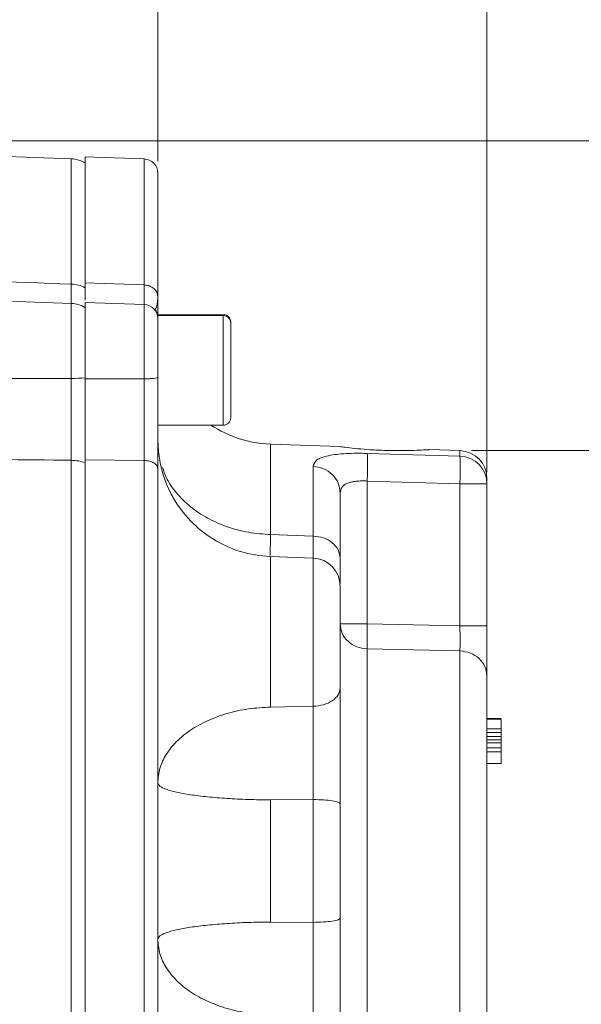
# Model space of a CAD drawing. Header units: inches. Extents: x 0.3 to 33.9, y 0.2 to 21.6.
# Tile 14 of 27: x 25.3 to 27.7, y 8.9 to 13.1. Entities that reach past the tile are written whole.
import ezdxf

# ---------------------------------------------------------------- set-up
doc = ezdxf.new("R2010")
doc.units = ezdxf.units.IN
doc.header["$MEASUREMENT"] = 0
doc.layers.add('SLD-0', color=7, linetype='Continuous', lineweight=15)
doc.styles.add('SLDTEXTSTYLE0', font='TXT', dxfattribs={"width": 0.75})
doc.dimstyles.new('SLDDIMSTYLE0', dxfattribs={"dimtxt": 0.25, "dimasz": 0.13, "dimexe": 0, "dimexo": 0.0625, "dimgap": 0.0625, "dimtad": 0, "dimtih": 1, "dimtoh": 1, "dimrnd": 1e-09, "dimzin": 12, "dimdsep": 46, "dimtxsty": 'SLDTEXTSTYLE0', "dimsah": 1, "dimcen": 0.09, "dimadec": 0, "dimazin": 3, "dimtfac": 1, "dimtofl": 0, "dimtmove": 0, "dimatfit": 3, "dimfxl": 1, "dimfrac": 2, "dimtolj": 1, "dimtzin": 12, "dimarcsym": 0})

# ---------------------------------------------------------------- blocks, each defined once
blk = doc.blocks.new('_D_6')
at = {"layer": 'SLD-0'}
for p, q in [((25.8935, 12.5166), (25.8935, 13.5957)), ((24.2195, 13.5075), (24.1687, 13.5075)), ((24.1687, 13.5075), (24.1687, 13.1106)), ((24.993, 13.5075), (25.0437, 13.5075)), ((25.0437, 13.5075), (25.0437, 13.1106)), ((23.319, 13.4707), (24.0799, 13.4707)), ((25.8935, 13.4707), (25.1325, 13.4707)), ((24.1687, 13.1106), (24.2195, 13.1106)), ((25.0437, 13.1106), (24.993, 13.1106))]:
    blk.add_line(p, q, dxfattribs=at)
for points in [[(23.319, 13.4707), (23.449, 13.4507), (23.449, 13.4907)], [(25.8935, 13.4707), (25.7635, 13.4907), (25.7635, 13.4507)]]:
    blk.add_solid(points, dxfattribs=at)
at = {"layer": 'SLD-0', "char_height": 0.25, "attachment_point": 1, "style": 'SLDTEXTSTYLE0'}
for s, insert in [('2.57', (24.1814, 13.8805, -2.4475)), ('65.4', (24.283, 13.4329, -2.4475))]:
    blk.add_mtext(s, dxfattribs=dict(at, insert=insert))
blk = doc.blocks.new('_D_7')
at = {"layer": 'SLD-0'}
for p, q in [((27.3015, 11.1869), (27.3015, 14.7768)), ((24.8311, 14.6886), (24.7803, 14.6886)), ((24.7803, 14.6886), (24.7803, 14.2917)), ((25.7893, 14.6886), (25.8401, 14.6886)), ((25.8401, 14.6886), (25.8401, 14.2917)), ((23.319, 14.6518), (24.6915, 14.6518)), ((27.3015, 14.6518), (25.9289, 14.6518)), ((24.7803, 14.2917), (24.8311, 14.2917)), ((25.8401, 14.2917), (25.7893, 14.2917))]:
    blk.add_line(p, q, dxfattribs=at)
for points in [[(23.319, 14.6518), (23.449, 14.6318), (23.449, 14.6718)], [(27.3015, 14.6518), (27.1715, 14.6718), (27.1715, 14.6318)]]:
    blk.add_solid(points, dxfattribs=at)
at = {"layer": 'SLD-0', "char_height": 0.25, "attachment_point": 1, "style": 'SLDTEXTSTYLE0'}
for s, insert in [('3.98', (24.8854, 15.0616, -2.4475)), ('101.2', (24.8946, 14.614, -2.4475))]:
    blk.add_mtext(s, dxfattribs=dict(at, insert=insert))
blk = doc.blocks.new('_D_10')
at = {"layer": 'SLD-0'}
for p, q in [((27.2357, 11.2786), (29.0613, 11.2786)), ((28.9363, 11.2786), (28.9363, 8.5626)), ((28.4572, 8.1886), (28.4064, 8.1886)), ((28.4064, 8.1886), (28.4064, 7.7917)), ((29.4154, 8.1886), (29.4662, 8.1886)), ((29.4662, 8.1886), (29.4662, 7.7917)), ((28.4064, 7.7917), (28.4572, 7.7917)), ((29.4662, 7.7917), (29.4154, 7.7917)), ((28.9363, 5.0249), (28.9363, 7.7409)), ((26.866, 5.0249), (29.0613, 5.0249))]:
    blk.add_line(p, q, dxfattribs=at)
for points in [[(28.9363, 11.2786), (28.9163, 11.1486), (28.9563, 11.1486)], [(28.9363, 5.0249), (28.9563, 5.1549), (28.9163, 5.1549)]]:
    blk.add_solid(points, dxfattribs=at)
at = {"layer": 'SLD-0', "char_height": 0.25, "attachment_point": 1, "style": 'SLDTEXTSTYLE0'}
for s, insert in [('6.25', (28.5114, 8.5616, -2.4475)), ('158.8', (28.5206, 8.114, -2.4475))]:
    blk.add_mtext(s, dxfattribs=dict(at, insert=insert))
blk = doc.blocks.new('_D_11')
at = {"layer": 'SLD-0'}
for p, q in [((23.369, 12.6045), (30.951, 12.6045)), ((30.826, 12.6045), (30.826, 9.2256)), ((30.3469, 8.8515), (30.2962, 8.8515)), ((30.2962, 8.8515), (30.2962, 8.4547)), ((31.3051, 8.8515), (31.3559, 8.8515)), ((31.3559, 8.8515), (31.3559, 8.4547)), ((30.2962, 8.4547), (30.3469, 8.4547)), ((31.3559, 8.4547), (31.3051, 8.4547)), ((30.826, 5.0249), (30.826, 8.4039)), ((26.866, 5.0249), (30.951, 5.0249))]:
    blk.add_line(p, q, dxfattribs=at)
for points in [[(30.826, 12.6045), (30.806, 12.4745), (30.846, 12.4745)], [(30.826, 5.0249), (30.846, 5.1549), (30.806, 5.1549)]]:
    blk.add_solid(points, dxfattribs=at)
at = {"layer": 'SLD-0', "char_height": 0.25, "attachment_point": 1, "style": 'SLDTEXTSTYLE0'}
for s, insert in [('7.58', (30.4012, 9.2246, -2.4475)), ('192.5', (30.4104, 8.7769, -2.4475))]:
    blk.add_mtext(s, dxfattribs=dict(at, insert=insert))

msp = doc.modelspace()

# ---------------------------------------------------------------- linework, layer by layer
at = {"color": 7, "linetype": 'Continuous', "lineweight": 15}
for p, q in [((25.5232, 12.5276), (23.319, 12.6045)), ((25.8356, 12.5266), (25.5835, 12.5354)), ((25.5835, 12.5354), (25.5835, 11.9963)), ((25.5232, 11.9086), (23.319, 11.9856)), ((25.8356, 11.9874), (25.5835, 11.9963)), ((25.5835, 11.9963), (25.5835, 11.9758)), ((25.8356, 11.904), (25.5835, 11.9128)), ((25.5835, 11.9128), (25.5835, 11.5858)), ((26.1735, 11.8604), (25.8935, 11.8604)), ((25.8935, 11.8565), (25.8935, 11.8591)), ((26.1735, 11.8565), (25.8935, 11.8565)), ((25.8935, 11.3875), (25.8935, 11.8565)), ((26.2055, 11.4195), (26.2055, 11.8245)), ((25.8356, 11.5857), (25.5835, 11.5858)), ((25.8935, 11.3875), (26.1735, 11.3875)), ((25.8941, 11.3052), (25.8935, 11.3106)), ((26.6723, 11.2965), (26.376, 11.3069)), ((26.7893, 11.2668), (27.1857, 11.2553)), ((27.1857, 11.2786), (27.0543, 11.2832)), ((25.5232, 7.8117), (25.5232, 11.2374)), ((25.8356, 11.2364), (25.5835, 11.239)), ((25.5835, 11.239), (25.5835, 7.8054)), ((25.8356, 11.2364), (25.8356, 7.808)), ((26.5577, 10.9131), (26.5577, 11.2109)), ((26.7893, 11.1485), (26.7893, 10.5373)), ((26.7893, 11.1485), (27.1857, 11.1368)), ((27.1857, 10.5288), (27.1857, 11.1368)), ((27.3015, 11.1369), (27.3015, 11.1587)), ((27.3015, 11.1369), (27.3015, 10.5289)), ((26.376, 10.9195), (26.5577, 10.9131)), ((26.5577, 10.8191), (26.376, 10.8254)), ((26.7893, 10.5373), (27.1857, 10.5288)), ((26.7893, 10.4305), (27.1857, 10.4216)), ((26.376, 10.1815), (26.5577, 10.1847)), ((27.3015, 10.1327), (27.3615, 10.1327)), ((27.3615, 10.1316), (27.3015, 10.1316)), ((27.3015, 10.1311), (27.3615, 10.1311)), ((27.3615, 10.131), (27.3015, 10.131)), ((27.3015, 10.1307), (27.3615, 10.1307)), ((27.3015, 10.1302), (27.3615, 10.1302)), ((27.3015, 10.0876), (27.3615, 10.0876)), ((27.3015, 10.0725), (27.3615, 10.0725)), ((27.3015, 10.0553), (27.3615, 10.0553)), ((27.3015, 10.0553), (27.3615, 10.0553)), ((27.3015, 10.0417), (27.3615, 10.0417)), ((27.3615, 10.0285), (27.3015, 10.0285)), ((27.3615, 10.0065), (27.3015, 10.0065)), ((27.3615, 9.9901), (27.3015, 9.9901)), ((27.3015, 9.9393), (27.3615, 9.9393)), ((26.5577, 9.7855), (26.376, 9.7842)), ((26.376, 9.7842), (26.376, 9.2616)), ((26.5577, 9.2603), (26.5577, 9.7855)), ((26.376, 9.2616), (26.5577, 9.2603))]:
    msp.add_line(p, q, dxfattribs=at)
at = {"color": 8, "linetype": 'Continuous', "lineweight": 15}
for p, q in [((25.5232, 11.9912), (25.5232, 12.5276)), ((25.8356, 12.5266), (25.8356, 11.9874)), ((25.5232, 11.5875), (25.5232, 11.9086)), ((25.8356, 11.904), (25.8356, 11.5857)), ((26.1735, 11.8565), (26.1735, 11.8604)), ((26.1735, 11.3875), (26.1735, 11.8565)), ((26.376, 11.3069), (26.376, 10.9195)), ((27.1857, 11.2553), (27.1857, 11.2786)), ((26.376, 10.8254), (26.376, 10.1815)), ((26.5577, 10.1847), (26.5577, 10.8191)), ((26.7893, 10.4305), (26.7893, 8.5067)), ((27.1857, 10.4216), (27.1857, 8.5205))]:
    msp.add_line(p, q, dxfattribs=at)
at = {"color": 7, "linetype": 'Continuous', "lineweight": 15}
for centre, radius, start, end in [((25.519, 12.4076), 0.12, 57.4864, 88), ((25.8335, 12.4666), 0.06, 0, 88), ((25.5198, 11.8522), 0.139, 62.7513, 88.6213), ((25.519, 11.7887), 0.12, 57.4864, 88), ((25.8335, 11.844), 0.06, 0, 88), ((25.8335, 11.848), 0.06, 0, 36.9176), ((26.1735, 11.8284), 0.032, 0, 90), ((26.1735, 11.8245), 0.032, 0, 90), ((25.5215, 12.3745), 0.7869, 270.1195, 274.5154), ((26.1735, 11.4195), 0.032, 270, 0), ((26.3935, 11.8066), 0.5, 236.9475, 268), ((26.3935, 11.3251), 0.5, 180, 268), ((27.1815, 11.1587), 0.12, 0, 88), ((27.1823, 11.1362), 0.1191, 0.3684, 88.3986), ((25.5207, 11.0481), 0.1893, 70.6431, 89.2618), ((27.2139, 41.5836), 30.4468, 269.94676, 270.1647), ((26.5535, 10.6992), 0.12, 0, 88)]:
    msp.add_arc(centre, radius, start, end, dxfattribs=at)
for points, knots in [([(25.8935, 12.4666), (25.8935, 12.4634), (25.8935, 12.4571), (25.8935, 12.4075), (25.8935, 12.3303), (25.8935, 12.2246), (25.8935, 12.096), (25.8935, 11.9905), (25.8935, 11.9382)], [0, 0, 0, 0, 0.171594, 0.342271, 0.511803, 0.677326, 0.840122, 1, 1, 1, 1]), ([(23.319, 12.0686), (23.8047, 12.0516), (24.5395, 12.0258), (25.2742, 11.9999), (25.5232, 11.9912)], [0, 0, 0, 0, 0.661168, 1, 1, 1, 1]), ([(25.5835, 11.9963), (25.5835, 11.979), (25.5835, 11.9473), (25.5835, 11.9302), (25.5835, 11.9224)], [0, 0, 0, 0, 0.54408, 1, 1, 1, 1]), ([(25.8935, 11.9382), (25.8926, 11.9445), (25.8909, 11.9571), (25.8776, 11.9732), (25.8585, 11.9846), (25.8432, 11.9865), (25.8356, 11.9874)], [0, 0, 0, 0, 0.250001, 0.5, 0.750001, 1, 1, 1, 1]), ([(25.8817, 11.8836), (25.8831, 11.8844), (25.8869, 11.8866), (25.8903, 11.9019), (25.8931, 11.9198), (25.8934, 11.9322), (25.8935, 11.9376)], [0, 0, 0, 0, 0.19999, 0.557474, 0.808092, 1, 1, 1, 1]), ([(25.8935, 11.8544), (25.8935, 11.8553), (25.8935, 11.8608), (25.8935, 11.8871), (25.8935, 11.9212), (25.8935, 11.9376)], [0, 0, 0, 0, 0.091296, 0.563542, 1, 1, 1, 1]), ([(25.8935, 11.8426), (25.8935, 11.843), (25.8935, 11.844), (25.8935, 11.8335), (25.8935, 11.812), (25.8935, 11.7801), (25.8935, 11.7404), (25.8935, 11.6941), (25.8935, 11.6439), (25.8935, 11.6101), (25.8935, 11.5934)], [0, 0, 0, 0, 0.057744, 0.193866, 0.329989, 0.462578, 0.595166, 0.731289, 0.867412, 1, 1, 1, 1]), ([(23.319, 11.5901), (23.7081, 11.5894), (24.4429, 11.5881), (25.1776, 11.5877), (25.5232, 11.5875)], [0, 0, 0, 0, 0.5296757, 1, 1, 1, 1]), ([(25.5232, 11.2374), (25.5232, 11.2631), (25.5234, 11.3154), (25.5235, 11.4029), (25.5234, 11.495), (25.5232, 11.5563), (25.5232, 11.5875)], [0, 0, 0, 0, 0.2457241, 0.5000017, 0.7457236, 1, 1, 1, 1]), ([(25.5835, 11.59), (25.5835, 11.5613), (25.5835, 11.5031), (25.5835, 11.4163), (25.5835, 11.3319), (25.5835, 11.2694), (25.5835, 11.2358), (25.5835, 11.2267)], [0, 0, 0, 0, 0.225412, 0.457361, 0.682763, 0.914702, 1, 1, 1, 1]), ([(25.8935, 11.5934), (25.8926, 11.5924), (25.8909, 11.5904), (25.8776, 11.5879), (25.8585, 11.5861), (25.8432, 11.5858), (25.8356, 11.5857)], [0, 0, 0, 0, 0.249998, 0.5, 0.750001, 1, 1, 1, 1]), ([(25.8935, 11.5934), (25.8935, 11.5591), (25.8935, 11.4905), (25.8935, 11.3883), (25.8935, 11.2899), (25.8935, 11.2315), (25.8935, 11.2022)], [0, 0, 0, 0, 0.2500054, 0.5000378, 0.7499992, 1, 1, 1, 1]), ([(25.5835, 11.5858), (25.5835, 11.5533), (25.5835, 11.4932), (25.5835, 11.4054), (25.5835, 11.32), (25.5835, 11.2673), (25.5835, 11.239)], [0, 0, 0, 0, 0.266854, 0.494132, 0.728007, 1, 1, 1, 1]), ([(25.8356, 11.5857), (25.8356, 11.5579), (25.8357, 11.5082), (25.8357, 11.4419), (25.8357, 11.3872), (25.8357, 11.3441), (25.8357, 11.3031), (25.8356, 11.2686), (25.8356, 11.2459), (25.8356, 11.2364)], [0, 0, 0, 0, 0.227167, 0.405662, 0.543405, 0.681946, 0.778223, 0.906866, 1, 1, 1, 1]), ([(26.7495, 11.2867), (26.7333, 11.2885), (26.7008, 11.2921), (26.6739, 11.296), (26.6728, 11.2962), (26.6723, 11.2963)], [0, 0, 0, 0, 0.35894, 0.717952, 1, 1, 1, 1]), ([(25.5232, 11.2374), (25.1172, 11.2417), (24.3825, 11.2494), (23.6477, 11.2572), (23.319, 11.2607)], [0, 0, 0, 0, 0.55255, 1, 1, 1, 1]), ([(26.5577, 11.2109), (26.5608, 11.2208), (26.567, 11.2403), (26.6104, 11.2555), (26.6572, 11.263), (26.6981, 11.2663), (26.7426, 11.2677), (26.7738, 11.2671), (26.7893, 11.2668)], [0, 0, 0, 0, 0.257226, 0.510047, 0.635106, 0.757972, 0.879732, 1, 1, 1, 1]), ([(27.0543, 11.2829), (27.0544, 11.2829), (27.0546, 11.2829), (27.0316, 11.2814), (26.9911, 11.2795), (26.9349, 11.2783), (26.8688, 11.2791), (26.8034, 11.2822), (26.7662, 11.2853), (26.7495, 11.2867)], [0, 0, 0, 0, 0.09841, 0.241337, 0.387506, 0.540361, 0.700343, 0.8655, 1, 1, 1, 1]), ([(26.7893, 11.2668), (26.7896, 11.263), (26.7904, 11.2553), (26.7907, 11.2273), (26.7904, 11.1905), (26.7896, 11.1625), (26.7893, 11.1485)], [0, 0, 0, 0, 0.250114, 0.5, 0.749886, 1, 1, 1, 1]), ([(27.1857, 11.1368), (27.186, 11.1504), (27.1868, 11.1785), (27.187, 11.2134), (27.1869, 11.2358), (27.1864, 11.2493), (27.1859, 11.2532), (27.1857, 11.2553)], [0, 0, 0, 0, 0.241771, 0.499322, 0.700331, 0.837916, 1, 1, 1, 1]), ([(25.8935, 11.2022), (25.8926, 11.2066), (25.8909, 11.2154), (25.8776, 11.2265), (25.8585, 11.2345), (25.8432, 11.2358), (25.8356, 11.2364)], [0, 0, 0, 0, 0.249998, 0.499999, 0.750001, 1, 1, 1, 1]), ([(26.376, 10.9195), (26.3441, 10.9217), (26.2803, 10.9263), (26.1888, 10.951), (26.1049, 10.988), (26.0315, 11.037), (25.972, 11.0962), (25.9315, 11.1538), (25.9184, 11.1925), (25.9136, 11.2071)], [0, 0, 0, 0, 0.15154, 0.30308, 0.45462, 0.60616, 0.7577, 0.90924, 1, 1, 1, 1]), ([(26.5577, 11.2109), (26.573, 11.2088), (26.6036, 11.2045), (26.6417, 11.178), (26.6683, 11.1409), (26.6717, 11.1117), (26.6735, 11.0971)], [0, 0, 0, 0, 0.25, 0.5, 0.75, 1, 1, 1, 1]), ([(25.8935, 11.2022), (25.8935, 11.1224), (25.8935, 10.9614), (25.8935, 10.6994), (25.8935, 10.4217), (25.8935, 10.1298), (25.8935, 9.8281), (25.8935, 9.5218), (25.8935, 9.2155), (25.8935, 8.9138), (25.8935, 8.6221), (25.8935, 8.3446), (25.8935, 8.0829), (25.8935, 7.922), (25.8935, 7.8423)], [0, 0, 0, 0, 0.079937, 0.161332, 0.244098, 0.328859, 0.414198, 0.5, 0.585797, 0.671136, 0.755901, 0.838663, 0.920061, 1, 1, 1, 1]), ([(26.6735, 11.0971), (26.6749, 11.1062), (26.6771, 11.1197), (26.6914, 11.1327), (26.7053, 11.14), (26.7226, 11.1451), (26.7424, 11.1481), (26.765, 11.1495), (26.7811, 11.1488), (26.7893, 11.1485)], [0, 0, 0, 0, 0.2649375, 0.3922125, 0.5168108, 0.6329755, 0.7516967, 0.8737887, 1, 1, 1, 1]), ([(26.6735, 10.8193), (26.6735, 10.8582), (26.6735, 10.9358), (26.6735, 11.0292), (26.6735, 11.0745), (26.6735, 11.0971)], [0, 0, 0, 0, 0.3332602, 0.6667562, 1, 1, 1, 1]), ([(26.3743, 10.8297), (26.3744, 10.8393), (26.3746, 10.8594), (26.3755, 10.8987), (26.376, 10.9195)], [0, 0, 0, 0, 0.472309, 1, 1, 1, 1]), ([(26.5577, 10.9131), (26.573, 10.9113), (26.6036, 10.9078), (26.6417, 10.886), (26.6683, 10.8554), (26.6717, 10.8314), (26.6735, 10.8193)], [0, 0, 0, 0, 0.25, 0.5, 0.75, 1, 1, 1, 1]), ([(26.6735, 10.8193), (26.6735, 10.7935), (26.6735, 10.7447), (26.6735, 10.7198), (26.6735, 10.7081)], [0, 0, 0, 0, 0.531489, 1, 1, 1, 1]), ([(26.6735, 10.2629), (26.6735, 10.2845), (26.6735, 10.3287), (26.6735, 10.4101), (26.6735, 10.4928), (26.6735, 10.5688), (26.6735, 10.633), (26.6735, 10.6779), (26.6735, 10.6997), (26.6735, 10.6971), (26.6735, 10.6964)], [0, 0, 0, 0, 0.131859, 0.270236, 0.408614, 0.540472, 0.672331, 0.810709, 0.949086, 1, 1, 1, 1]), ([(26.7893, 10.5373), (26.774, 10.5373), (26.7434, 10.5373), (26.7052, 10.5373), (26.6786, 10.5373), (26.6752, 10.5372), (26.6735, 10.5372)], [0, 0, 0, 0, 0.2500004, 0.4999997, 0.7500002, 1, 1, 1, 1]), ([(26.6735, 10.5372), (26.6752, 10.5235), (26.6786, 10.4962), (26.7052, 10.4614), (26.7434, 10.4365), (26.774, 10.4325), (26.7893, 10.4305)], [0, 0, 0, 0, 0.25, 0.5, 0.75, 1, 1, 1, 1]), ([(26.7893, 10.5373), (26.7891, 10.5263), (26.7887, 10.5044), (26.7885, 10.474), (26.7887, 10.4479), (26.7891, 10.4363), (26.7893, 10.4305)], [0, 0, 0, 0, 0.2500447, 0.4999995, 0.7499553, 1, 1, 1, 1]), ([(27.3015, 10.5289), (27.2997, 10.5289), (27.2963, 10.5289), (27.2697, 10.5289), (27.2316, 10.5288), (27.201, 10.5288), (27.1857, 10.5288)], [0, 0, 0, 0, 0.25, 0.5, 0.75, 1, 1, 1, 1]), ([(27.1857, 10.5288), (27.1859, 10.5145), (27.1863, 10.4904), (27.1864, 10.4597), (27.1862, 10.437), (27.1858, 10.4266), (27.1857, 10.4216)], [0, 0, 0, 0, 0.322494, 0.543184, 0.777778, 1, 1, 1, 1]), ([(27.3015, 10.5289), (27.3015, 10.5068), (27.3015, 10.4626), (27.3015, 10.4016), (27.3015, 10.349), (27.3015, 10.326), (27.3015, 10.3144)], [0, 0, 0, 0, 0.249845, 0.499687, 0.749639, 1, 1, 1, 1]), ([(27.3015, 10.3144), (27.2997, 10.3282), (27.2963, 10.3556), (27.2697, 10.3906), (27.2316, 10.4155), (27.201, 10.4196), (27.1857, 10.4216)], [0, 0, 0, 0, 0.2499997, 0.4999994, 0.7500001, 1, 1, 1, 1]), ([(27.3015, 10.3144), (27.3015, 10.2914), (27.3015, 10.2445), (27.3015, 10.1479), (27.3015, 10.0324), (27.3015, 9.8996), (27.3015, 9.7557), (27.3015, 9.6072), (27.3015, 9.4606), (27.3015, 9.3192), (27.3015, 9.183), (27.3015, 9.0527), (27.3015, 8.932), (27.3015, 8.8271), (27.3015, 8.7429), (27.3015, 8.6832), (27.3015, 8.6469), (27.3015, 8.6426), (27.3015, 8.6405)], [0, 0, 0, 0, 0.059446, 0.121453, 0.185292, 0.250088, 0.314884, 0.378723, 0.440729, 0.500175, 0.559621, 0.621628, 0.685467, 0.750263, 0.815059, 0.878898, 0.940904, 1, 1, 1, 1]), ([(26.5577, 10.1847), (26.573, 10.1862), (26.6036, 10.1891), (26.6417, 10.2073), (26.6683, 10.2328), (26.6717, 10.2528), (26.6735, 10.2629)], [0, 0, 0, 0, 0.25, 0.5, 0.75, 1, 1, 1, 1]), ([(26.6735, 9.7679), (26.6735, 9.8122), (26.6735, 9.9008), (26.6735, 10.0325), (26.6735, 10.157), (26.6735, 10.2276), (26.6735, 10.2629)], [0, 0, 0, 0, 0.250628, 0.501002, 0.750578, 1, 1, 1, 1]), ([(26.376, 10.1815), (26.3441, 10.1796), (26.2803, 10.1759), (26.1889, 10.1553), (26.1049, 10.1247), (26.0316, 10.0839), (25.9715, 10.0349), (25.9272, 9.9794), (25.8988, 9.9193), (25.8952, 9.8778), (25.8935, 9.857)], [0, 0, 0, 0, 0.125, 0.25, 0.375, 0.5, 0.625, 0.75, 0.875, 1, 1, 1, 1]), ([(26.5577, 9.7855), (26.5578, 9.8172), (26.558, 9.8824), (26.5581, 9.9787), (26.558, 10.0846), (26.5578, 10.1474), (26.5577, 10.1847)], [0, 0, 0, 0, 0.222359, 0.457655, 0.677816, 1, 1, 1, 1]), ([(27.3615, 10.0876), (27.3615, 10.0887), (27.3615, 10.0933), (27.3615, 10.103), (27.3615, 10.1166), (27.3615, 10.1274), (27.3615, 10.1294), (27.3615, 10.1302)], [0, 0, 0, 0, 0.04482, 0.175114, 0.424425, 0.780644, 1, 1, 1, 1]), ([(27.3615, 10.0876), (27.3615, 10.0862), (27.3615, 10.0829), (27.3615, 10.0783), (27.3615, 10.0748), (27.3615, 10.0729), (27.3615, 10.0726), (27.3615, 10.0725)], [0, 0, 0, 0, 0.191312, 0.46246, 0.755436, 0.899597, 1, 1, 1, 1]), ([(27.3615, 10.0575), (27.3615, 10.0591), (27.3615, 10.0625), (27.3615, 10.0682), (27.3615, 10.0722), (27.3615, 10.0725)], [0, 0, 0, 0, 0.43629, 0.958948, 1, 1, 1, 1]), ([(27.3615, 10.0417), (27.3615, 10.0426), (27.3615, 10.0447), (27.3615, 10.0483), (27.3615, 10.0519), (27.3615, 10.0547), (27.3615, 10.0551), (27.3615, 10.0553)], [0, 0, 0, 0, 0.104069, 0.25608, 0.507447, 0.772478, 1, 1, 1, 1]), ([(27.3615, 10.0285), (27.3615, 10.0286), (27.3615, 10.029), (27.3615, 10.0315), (27.3615, 10.0349), (27.3615, 10.0386), (27.3615, 10.0408), (27.3615, 10.0417)], [0, 0, 0, 0, 0.17705, 0.431904, 0.692916, 0.862698, 1, 1, 1, 1]), ([(27.3615, 10.0065), (27.3615, 10.0066), (27.3615, 10.0106), (27.3615, 10.0175), (27.3615, 10.0249), (27.3615, 10.0289), (27.3615, 10.0294), (27.3615, 10.0295)], [0, 0, 0, 0, 0.008209, 0.316476, 0.635135, 0.85607, 1, 1, 1, 1]), ([(27.3615, 9.9901), (27.3615, 9.9915), (27.3615, 9.9949), (27.3615, 10), (27.3615, 10.0041), (27.3615, 10.0062), (27.3615, 10.0064), (27.3615, 10.0065)], [0, 0, 0, 0, 0.170528, 0.405106, 0.725021, 0.902485, 1, 1, 1, 1]), ([(27.3615, 9.9393), (27.3615, 9.9398), (27.3615, 9.9414), (27.3615, 9.9518), (27.3615, 9.9659), (27.3615, 9.9787), (27.3615, 9.9856), (27.3615, 9.9891), (27.3615, 9.9901)], [0, 0, 0, 0, 0.144908, 0.42914, 0.737487, 0.875606, 0.96337, 1, 1, 1, 1]), ([(25.8935, 9.857), (25.8952, 9.8523), (25.8988, 9.843), (25.9272, 9.8295), (25.9715, 9.8171), (26.0316, 9.8061), (26.1049, 9.7969), (26.1889, 9.7901), (26.2803, 9.7855), (26.3441, 9.7846), (26.376, 9.7842)], [0, 0, 0, 0, 0.125, 0.25, 0.375, 0.5, 0.625, 0.75, 0.875, 1, 1, 1, 1]), ([(26.6735, 9.7679), (26.6717, 9.7701), (26.6683, 9.7746), (26.6417, 9.7804), (26.6036, 9.7845), (26.573, 9.7852), (26.5577, 9.7855)], [0, 0, 0, 0, 0.249999, 0.499999, 0.75, 1, 1, 1, 1]), ([(26.6735, 9.2781), (26.6735, 9.3598), (26.6735, 9.523), (26.6735, 9.6862), (26.6735, 9.7679)], [0, 0, 0, 0, 0.5, 1, 1, 1, 1]), ([(26.5577, 9.2603), (26.573, 9.2606), (26.6036, 9.2613), (26.6417, 9.2655), (26.6683, 9.2713), (26.6717, 9.2758), (26.6735, 9.2781)], [0, 0, 0, 0, 0.25, 0.500001, 0.75, 1, 1, 1, 1]), ([(26.6735, 8.7829), (26.6735, 8.8182), (26.6735, 8.8889), (26.6735, 9.0135), (26.6735, 9.1452), (26.6735, 9.2338), (26.6735, 9.2781)], [0, 0, 0, 0, 0.249422, 0.498998, 0.749373, 1, 1, 1, 1]), ([(26.376, 9.2616), (26.3441, 9.2612), (26.2803, 9.2603), (26.1889, 9.2556), (26.1049, 9.2487), (26.0316, 9.2394), (25.9715, 9.2283), (25.9272, 9.2157), (25.8988, 9.202), (25.8952, 9.1926), (25.8935, 9.1879)], [0, 0, 0, 0, 0.125, 0.25, 0.375, 0.5, 0.625, 0.75, 0.875, 1, 1, 1, 1]), ([(26.5577, 8.8609), (26.5578, 8.8982), (26.558, 8.9611), (26.5581, 9.0671), (26.558, 9.1635), (26.5578, 9.2286), (26.5577, 9.2603)], [0, 0, 0, 0, 0.322184, 0.542345, 0.777641, 1, 1, 1, 1]), ([(25.8935, 9.1879), (25.8952, 9.1671), (25.8988, 9.1257), (25.9272, 9.0657), (25.9715, 9.0103), (26.0316, 8.9614), (26.1049, 8.9208), (26.1889, 8.8902), (26.2803, 8.8697), (26.3441, 8.8659), (26.376, 8.864)], [0, 0, 0, 0, 0.125, 0.25, 0.375, 0.5, 0.625, 0.75, 0.875, 1, 1, 1, 1])]:
    msp.add_open_spline(points, degree=3, knots=knots, dxfattribs=at)
at = {"color": 8, "linetype": 'Continuous', "lineweight": 15}
for points, knots in [([(25.5233, 11.9036), (25.5233, 11.9031), (25.5234, 11.9008), (25.5235, 11.9139), (25.5234, 11.9422), (25.5232, 11.9747), (25.5232, 11.9912)], [0, 0, 0, 0, 0.083995, 0.392794, 0.691203, 1, 1, 1, 1]), ([(25.8356, 11.9874), (25.8356, 11.9811), (25.8356, 11.9661), (25.8357, 11.9476), (25.8357, 11.9301), (25.8357, 11.9148), (25.8357, 11.9033), (25.8357, 11.8998), (25.8357, 11.8978)], [0, 0, 0, 0, 0.1205101, 0.286966, 0.411543, 0.5908073, 0.7690383, 1, 1, 1, 1]), ([(25.8916, 11.8554), (25.8911, 11.8599), (25.8899, 11.8703), (25.8833, 11.8785), (25.8794, 11.8832)], [0, 0, 0, 0, 0.429627, 1, 1, 1, 1]), ([(26.5581, 10.8186), (26.5581, 10.8256), (26.558, 10.8445), (26.5578, 10.8866), (26.5577, 10.9131)], [0, 0, 0, 0, 0.369279, 1, 1, 1, 1])]:
    msp.add_open_spline(points, degree=3, knots=knots, dxfattribs=at)

# ---------------------------------------------------------------- dimensions: what is measured, and where the dimension line sits
at = {"layer": 'SLD-0'}
for base, p2, picture, middle in [((25.8935, 13.4707), (25.8935, 12.4666), '_D_6', (24.6062, 13.4707)), ((27.3015, 14.6518), (27.3015, 11.1369), '_D_7', (25.3102, 14.6518))]:
    dim = msp.add_linear_dim(base=base, p1=(23.319, 15.9322), p2=p2, dimstyle='SLDDIMSTYLE0', dxfattribs=at)
    dim.commit()
    dim.dimension.update_dxf_attribs({"geometry": picture, "text_midpoint": middle, "dimtype": 160})
for base, p2, picture, middle in [((30.826, 12.6045), (23.319, 12.6045), '_D_11', (30.826, 8.8147)), ((28.9363, 11.2786), (27.1857, 11.2786), '_D_10', (28.9363, 8.1518))]:
    dim = msp.add_linear_dim(base=base, p1=(26.816, 5.0249), p2=p2, angle=90, dimstyle='SLDDIMSTYLE0', dxfattribs=at)
    dim.commit()
    dim.dimension.update_dxf_attribs({"geometry": picture, "text_midpoint": middle, "dimtype": 160})

doc.saveas('drawing.dxf')
